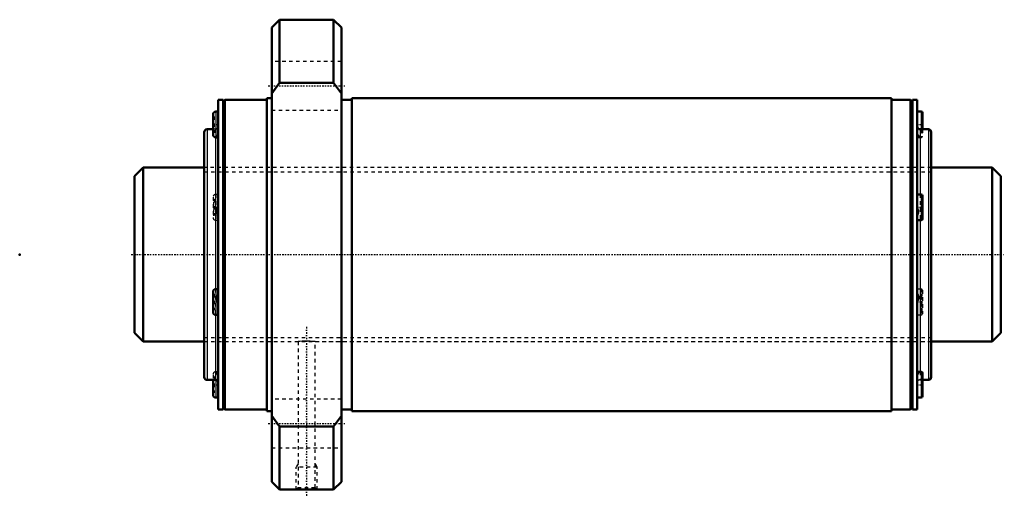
# Model space of a CAD drawing. Header units: millimetres. Extents: x -33 to 250, y -70 to 68.
import ezdxf

# ---------------------------------------------------------------- set-up
doc = ezdxf.new("R2010")
doc.units = ezdxf.units.MM
doc.linetypes.add('Center', pattern=[1.5, 0.45, -0.5, 0.05, -0.5])
doc.linetypes.add('Dashed', pattern=[2, 1, -1])
for name, color, linetype, lineweight in [('2d ConnectionPoints', 7, 'Continuous', 50), ('AM_0', 7, 'Continuous', 50), ('AM_4', 3, 'Continuous', 25), ('AM_5', 3, 'Continuous', 25), ('AM_7', 7, 'Center', 25), ('AM_9', 6, 'Dashed', 25)]:
    doc.layers.add(name, color=color, linetype=linetype, lineweight=lineweight)

# ---------------------------------------------------------------- blocks, each defined once
blk = doc.blocks.new('1_WTF50100_3ZZ_Nut_0_in_WTF50100_3ZZ_248_8LC7T_000_rev_0')
at = {"layer": 'AM_0'}
for p, q in [((41.65, 67.5), (39.4, 65.25)), ((39.4, 65.25), (39.4, -65.25)), ((57.15, 67.5), (41.65, 67.5)), ((41.65, 67.5), (41.65, 49.4)), ((59.4, 65.25), (57.15, 67.5)), ((57.15, 67.5), (57.15, 49.4)), ((59.4, 65.25), (59.4, -65.25)), ((39.4, 46.28), (41.65, 49.4)), ((41.65, 49.4), (57.15, 49.4)), ((57.15, 49.4), (59.4, 46.28)), ((25.4, 44.5), (24.03, 44.5)), ((24.03, 44.5), (24.03, -44.5)), ((25.4, 44.5), (25.4, -44.5)), ((25.9, 44.5), (25.4, 44)), ((38, 44.5), (25.9, 44.5)), ((25.9, 44.5), (25.9, -44.5)), ((39.4, 45), (38, 45)), ((38, 45), (38, -45)), ((62.4, 44.5), (59.4, 44.5)), ((217.4, 45), (62.4, 45)), ((62.4, 45), (62.4, -45)), ((217.4, 45), (217.4, -45)), ((222.9, 44.5), (217.4, 44.5)), ((223.4, 44), (222.9, 44.5)), ((222.9, 44.5), (222.9, -44.5)), ((224.77, 44.5), (223.4, 44.5)), ((223.4, 44.5), (223.4, -44.5)), ((224.77, 44.5), (224.77, -44.5)), ((22.53, 40.29), (22.53, 34.47)), ((24.03, 41.09), (23.33, 41.09)), ((225.92, 41.09), (224.77, 41.09)), ((226.27, 40.74), (226.27, 36)), ((20, 35.18), (20, -35.18)), ((22.53, 36), (20.82, 36)), ((227.98, 36), (225.59, 36)), ((228.8, 35.18), (228.8, -35.18)), ((23.33, 33.67), (23.85, 33.67)), ((225.92, 17.32), (224.77, 17.32)), ((226.27, 16.97), (226.27, 10.25)), ((224.77, 9.9), (225.92, 9.9)), ((22.53, -10.7), (22.53, -16.52)), ((24.03, -9.9), (23.33, -9.9)), ((23.33, -17.32), (24.03, -17.32)), ((225.92, -33.67), (224.95, -33.67)), ((20.82, -36), (23.21, -36)), ((22.53, -36), (22.53, -40.29)), ((226.27, -34.02), (226.27, -40.74)), ((226.27, -36), (227.98, -36)), ((23.33, -41.09), (24.03, -41.09)), ((224.77, -41.09), (225.92, -41.09)), ((24.03, -44.5), (25.4, -44.5)), ((25.4, -44), (25.9, -44.5)), ((25.9, -44.5), (38, -44.5)), ((38, -45), (39.4, -45)), ((59.4, -44.5), (62.4, -44.5)), ((62.4, -45), (217.4, -45)), ((217.4, -44.5), (222.9, -44.5)), ((222.9, -44.5), (223.4, -44)), ((223.4, -44.5), (224.77, -44.5)), ((41.65, -49.4), (39.4, -46.28)), ((59.4, -46.28), (57.15, -49.4)), ((57.15, -49.4), (41.65, -49.4)), ((41.65, -49.4), (41.65, -67.5)), ((57.15, -49.4), (57.15, -67.5)), ((39.4, -65.25), (41.65, -67.5)), ((41.65, -67.5), (46.44, -67.5)), ((52.37, -67.5), (57.15, -67.5)), ((57.15, -67.5), (59.4, -65.25))]:
    blk.add_line(p, q, dxfattribs=at)
for points in [[(23.86, 33.67), (23.92, 33.68), (24.03, 33.77), (24.03, 33.8)], [(224.94, -33.67), (224.87, -33.68), (224.78, -33.75), (224.77, -33.8)], [(46.4, -67.5), (46.44, -67.5), (46.77, -67.49), (47.38, -67.47), (48.21, -67.45), (49.2, -67.44), (50.21, -67.44), (51.14, -67.46), (51.87, -67.48), (52.29, -67.5), (52.4, -67.5)]]:
    blk.add_lwpolyline(points, dxfattribs=at)
for centre, radius, start, end in [((23.33, 40.29), 0.8, 90, 180), ((225.92, 40.74), 0.35, 0, 90), ((225.59, 36.82), 0.82, 180, 270), ((20.82, 35.18), 0.82, 90, 180), ((23.33, 34.47), 0.8, 180, 270), ((227.98, 35.18), 0.82, 360, 90), ((225.92, 16.97), 0.35, 0, 90), ((225.92, 10.25), 0.35, 270, 360), ((23.33, -10.7), 0.8, 90, 180), ((23.33, -16.52), 0.8, 180, 270), ((225.92, -34.02), 0.35, 0, 90), ((20.82, -35.18), 0.82, 180, 270), ((23.21, -36.82), 0.82, 360, 90), ((227.98, -35.18), 0.82, 270, 0), ((23.33, -40.29), 0.8, 180, 270), ((225.92, -40.74), 0.35, 270, 360)]:
    blk.add_arc(centre, radius, start, end, dxfattribs=at)
at = {"layer": 'AM_4'}
for p, q in [((23.33, 41.09), (23.33, 33.67)), ((225.92, 41.09), (225.92, 36)), ((20.82, 36), (20.82, -36)), ((225.59, 36), (225.59, 17.32)), ((227.98, 36), (227.98, -36)), ((23.21, 33.68), (23.21, -9.9)), ((225.92, 17.32), (225.92, 9.9)), ((225.59, 9.9), (225.59, -33.67)), ((23.33, -9.9), (23.33, -17.32)), ((23.21, -17.31), (23.21, -36)), ((225.92, -33.67), (225.92, -41.09)), ((23.33, -36.01), (23.33, -41.09))]:
    blk.add_line(p, q, dxfattribs=at)
at = {"layer": 'AM_5', "linetype": 'Dashed'}
for p, q in [((46.94, -60.11), (46.4, -61.05)), ((52.4, -61.05), (46.4, -61.05)), ((46.4, -67.5), (46.4, -61.05)), ((51.86, -60.11), (52.4, -61.05)), ((52.4, -67.5), (52.4, -61.05))]:
    blk.add_line(p, q, dxfattribs=at)
at = {"layer": 'AM_7'}
for p, q in [((38.4, 48.5), (60.4, 48.5)), ((22.45, 37.38), (24.11, 37.38)), ((224.7, 37.38), (226.34, 37.38)), ((22.45, 13.61), (24.11, 13.61)), ((224.7, 13.61), (226.34, 13.61)), ((22.45, -13.61), (24.11, -13.61)), ((224.7, -13.61), (226.34, -13.61)), ((49.4, -20.77), (49.4, -69.72)), ((22.45, -37.38), (24.11, -37.38)), ((224.7, -37.38), (226.34, -37.38)), ((38.4, -48.5), (60.4, -48.5))]:
    blk.add_line(p, q, dxfattribs=at)
at = {"layer": 'AM_9'}
for p, q in [((59.4, 55.5), (39.4, 55.5)), ((22.83, 39.72), (22.53, 39.72)), ((22.83, 39.72), (22.83, 35.04)), ((39.4, 41.5), (59.4, 41.5)), ((225.97, 39.72), (226.27, 39.72)), ((225.97, 39.72), (225.97, 35.04)), ((22.83, 39.35), (22.53, 39.35)), ((22.83, 38.67), (22.53, 38.67)), ((22.83, 38.58), (22.53, 38.58)), ((22.83, 38.26), (22.53, 38.26)), ((22.53, 38.23), (22.83, 38.23)), ((22.83, 38.21), (22.53, 38.21)), ((22.83, 37.66), (22.53, 37.66)), ((22.83, 37.52), (22.53, 37.52)), ((22.83, 37.24), (22.53, 37.24)), ((22.83, 37.11), (22.53, 37.11)), ((225.97, 39.35), (226.27, 39.35)), ((225.97, 38.67), (226.27, 38.67)), ((225.97, 38.58), (226.27, 38.58)), ((225.97, 38.26), (226.27, 38.26)), ((225.97, 38.23), (226.27, 38.23)), ((225.97, 38.21), (226.27, 38.21)), ((225.97, 37.66), (226.27, 37.66)), ((225.97, 37.52), (226.27, 37.52)), ((225.97, 37.24), (226.27, 37.24)), ((225.97, 37.11), (226.27, 37.11)), ((22.83, 36.55), (22.53, 36.55)), ((22.83, 36.54), (22.53, 36.54)), ((22.83, 36.5), (22.53, 36.5)), ((22.83, 36.18), (22.53, 36.18)), ((22.83, 36.09), (22.53, 36.09)), ((23.21, 36), (22.53, 36)), ((22.83, 35.41), (22.53, 35.41)), ((22.83, 35.04), (22.53, 35.04)), ((23.21, 36), (23.21, 33.68)), ((225.92, 36), (225.92, 33.67)), ((225.97, 36.55), (226.27, 36.55)), ((226.27, 36.54), (225.97, 36.54)), ((225.97, 36.5), (226.27, 36.5)), ((225.97, 36.18), (226.27, 36.18)), ((225.97, 36.09), (226.27, 36.09)), ((225.97, 35.41), (226.27, 35.41)), ((225.97, 35.04), (226.27, 35.04)), ((226.27, 36), (226.27, 34.02)), ((224.95, 33.67), (225.92, 33.67)), ((228.8, 25), (20, 25)), ((24.03, 17.32), (23.33, 17.32)), ((23.33, 17.32), (23.33, 9.9)), ((225.59, 17.32), (225.59, 9.9)), ((22.53, 16.52), (22.53, 10.7)), ((22.83, 15.94), (22.53, 15.94)), ((22.83, 15.57), (22.53, 15.57)), ((22.83, 14.9), (22.53, 14.9)), ((22.83, 14.81), (22.53, 14.81)), ((22.83, 14.48), (22.53, 14.48)), ((22.53, 14.45), (22.83, 14.45)), ((22.83, 14.44), (22.53, 14.44)), ((22.83, 15.94), (22.83, 11.27)), ((225.97, 15.94), (226.27, 15.94)), ((225.97, 15.94), (225.97, 11.27)), ((225.97, 15.57), (226.27, 15.57)), ((225.97, 14.9), (226.27, 14.9)), ((225.97, 14.81), (226.27, 14.81)), ((225.97, 14.48), (226.27, 14.48)), ((225.97, 14.45), (226.27, 14.45)), ((225.97, 14.44), (226.27, 14.44)), ((22.83, 13.88), (22.53, 13.88)), ((22.83, 13.74), (22.53, 13.74)), ((22.83, 13.47), (22.53, 13.47)), ((22.83, 13.33), (22.53, 13.33)), ((22.83, 12.78), (22.53, 12.78)), ((22.83, 12.76), (22.53, 12.76)), ((22.83, 12.73), (22.53, 12.73)), ((22.83, 12.41), (22.53, 12.41)), ((22.83, 12.31), (22.53, 12.31)), ((22.83, 11.64), (22.53, 11.64)), ((225.97, 13.88), (226.27, 13.88)), ((225.97, 13.74), (226.27, 13.74)), ((225.97, 13.47), (226.27, 13.47)), ((225.97, 13.33), (226.27, 13.33)), ((225.97, 12.78), (226.27, 12.78)), ((226.27, 12.76), (225.97, 12.76)), ((225.97, 12.73), (226.27, 12.73)), ((225.97, 12.41), (226.27, 12.41)), ((225.97, 12.31), (226.27, 12.31)), ((225.97, 11.64), (226.27, 11.64)), ((22.83, 11.27), (22.53, 11.27)), ((23.33, 9.9), (24.03, 9.9)), ((225.97, 11.27), (226.27, 11.27)), ((22.83, -11.27), (22.53, -11.27)), ((22.83, -11.27), (22.83, -15.94)), ((23.21, -9.9), (23.21, -17.31)), ((225.92, -9.9), (224.77, -9.9)), ((225.92, -9.9), (225.92, -17.32)), ((225.97, -11.27), (226.27, -11.27)), ((225.97, -11.27), (225.97, -15.94)), ((226.27, -10.25), (226.27, -16.97)), ((22.83, -11.64), (22.53, -11.64)), ((22.83, -12.31), (22.53, -12.31)), ((22.83, -12.41), (22.53, -12.41)), ((22.83, -12.73), (22.53, -12.73)), ((22.53, -12.76), (22.83, -12.76)), ((22.83, -12.78), (22.53, -12.78)), ((22.83, -13.33), (22.53, -13.33)), ((22.83, -13.47), (22.53, -13.47)), ((22.83, -13.74), (22.53, -13.74)), ((22.83, -13.88), (22.53, -13.88)), ((225.97, -11.64), (226.27, -11.64)), ((225.97, -12.31), (226.27, -12.31)), ((225.97, -12.41), (226.27, -12.41)), ((225.97, -12.73), (226.27, -12.73)), ((225.97, -12.76), (226.27, -12.76)), ((225.97, -12.78), (226.27, -12.78)), ((225.97, -13.33), (226.27, -13.33)), ((225.97, -13.47), (226.27, -13.47)), ((225.97, -13.74), (226.27, -13.74)), ((225.97, -13.88), (226.27, -13.88)), ((22.83, -14.44), (22.53, -14.44)), ((22.83, -14.45), (22.53, -14.45)), ((22.83, -14.48), (22.53, -14.48)), ((22.83, -14.81), (22.53, -14.81)), ((22.83, -14.9), (22.53, -14.9)), ((22.83, -15.57), (22.53, -15.57)), ((22.83, -15.94), (22.53, -15.94)), ((225.97, -14.44), (226.27, -14.44)), ((226.27, -14.45), (225.97, -14.45)), ((225.97, -14.48), (226.27, -14.48)), ((225.97, -14.81), (226.27, -14.81)), ((225.97, -14.9), (226.27, -14.9)), ((225.97, -15.57), (226.27, -15.57)), ((225.97, -15.94), (226.27, -15.94)), ((224.77, -17.32), (225.92, -17.32)), ((20, -25), (46.94, -25)), ((46.94, -25), (46.94, -66.96)), ((48.85, -24.88), (49.54, -24.88)), ((51.83, -25), (228.8, -25)), ((51.86, -66.96), (51.86, -25)), ((23.85, -33.67), (23.33, -33.67)), ((23.33, -33.67), (23.33, -36.01)), ((225.59, -33.67), (225.59, -36)), ((22.53, -34.47), (22.53, -36)), ((22.83, -35.04), (22.53, -35.04)), ((22.83, -35.41), (22.53, -35.41)), ((22.83, -36.09), (22.53, -36.09)), ((22.83, -36.18), (22.53, -36.18)), ((22.83, -36.5), (22.53, -36.5)), ((22.53, -36.54), (22.83, -36.54)), ((22.83, -36.55), (22.53, -36.55)), ((22.83, -35.04), (22.83, -39.72)), ((225.59, -36), (226.27, -36)), ((225.97, -35.04), (226.27, -35.04)), ((225.97, -35.04), (225.97, -39.72)), ((225.97, -35.41), (226.27, -35.41)), ((225.97, -36.09), (226.27, -36.09)), ((225.97, -36.18), (226.27, -36.18)), ((225.97, -36.5), (226.27, -36.5)), ((225.97, -36.54), (226.27, -36.54)), ((225.97, -36.55), (226.27, -36.55)), ((22.83, -37.11), (22.53, -37.11)), ((22.83, -37.24), (22.53, -37.24)), ((22.83, -37.52), (22.53, -37.52)), ((22.83, -37.66), (22.53, -37.66)), ((22.83, -38.21), (22.53, -38.21)), ((22.83, -38.23), (22.53, -38.23)), ((22.83, -38.26), (22.53, -38.26)), ((22.83, -38.58), (22.53, -38.58)), ((22.83, -38.67), (22.53, -38.67)), ((22.83, -39.35), (22.53, -39.35)), ((225.97, -37.11), (226.27, -37.11)), ((225.97, -37.24), (226.27, -37.24)), ((225.97, -37.52), (226.27, -37.52)), ((225.97, -37.66), (226.27, -37.66)), ((225.97, -38.21), (226.27, -38.21)), ((226.27, -38.23), (225.97, -38.23)), ((225.97, -38.26), (226.27, -38.26)), ((225.97, -38.58), (226.27, -38.58)), ((225.97, -38.67), (226.27, -38.67)), ((225.97, -39.35), (226.27, -39.35)), ((22.83, -39.72), (22.53, -39.72)), ((59.4, -41.5), (39.4, -41.5)), ((225.97, -39.72), (226.27, -39.72)), ((39.4, -55.5), (59.4, -55.5)), ((46.94, -66.96), (46.4, -67.5)), ((51.86, -66.96), (46.94, -66.96)), ((52.4, -67.5), (51.86, -66.96))]:
    blk.add_line(p, q, dxfattribs=at)
for points in [[(24.03, 35.28), (24.01, 35.02), (23.78, 34.38), (23.56, 33.97), (23.59, 33.78), (23.75, 33.69), (23.86, 33.67)], [(224.77, 35.28), (224.77, 35.27), (224.88, 34.71), (225.05, 34.32), (225.23, 34.01), (225.24, 33.82), (225.01, 33.68), (224.94, 33.67)], [(224.94, 33.67), (224.87, 33.68), (224.78, 33.75), (224.77, 33.8)], [(24.03, 10.55), (24.01, 10.74), (23.78, 11.43), (23.56, 12.14), (23.59, 12.72), (23.75, 13.26), (23.92, 13.82), (24.03, 14.46), (24.03, 14.59)], [(224.77, 10.55), (224.77, 10.56), (224.88, 11.04), (225.06, 11.51), (225.23, 12.05), (225.24, 12.56), (225.01, 13.37), (224.87, 13.88), (224.78, 14.38), (224.77, 14.59)], [(24.03, -10.55), (24.01, -10.74), (23.78, -11.43), (23.56, -12.14), (23.59, -12.72), (23.75, -13.27), (23.92, -13.82), (24.03, -14.46), (24.03, -14.59)], [(224.77, -10.55), (224.77, -10.56), (224.88, -11.04), (225.05, -11.51), (225.23, -12.05), (225.24, -12.56), (225.01, -13.37), (224.87, -13.87), (224.78, -14.38), (224.77, -14.59)], [(51.86, -25), (51.84, -25), (51.61, -24.98), (51.14, -24.94), (50.46, -24.9), (49.67, -24.88), (48.85, -24.88), (48.09, -24.91), (47.48, -24.95), (47.08, -24.99), (46.94, -25)], [(24.03, -35.28), (24.01, -35.02), (23.78, -34.38), (23.56, -33.97), (23.59, -33.78), (23.75, -33.69), (23.86, -33.67)], [(23.86, -33.67), (23.92, -33.68), (24.03, -33.77), (24.03, -33.8)], [(224.77, -35.28), (224.77, -35.27), (224.88, -34.71), (225.05, -34.32), (225.23, -34.01), (225.24, -33.82), (225.01, -33.68), (224.94, -33.67)]]:
    blk.add_lwpolyline(points, dxfattribs=at)
for centre, radius, start, end in [((23.21, 36.82), 0.82, 270, 0), ((225.92, 34.02), 0.35, 270, 360), ((23.33, 16.52), 0.8, 90, 180), ((23.33, 10.7), 0.8, 180, 270), ((225.92, -10.25), 0.35, 0, 90), ((225.92, -16.97), 0.35, 270, 360), ((23.33, -34.47), 0.8, 90, 180), ((225.59, -36.82), 0.82, 90, 180)]:
    blk.add_arc(centre, radius, start, end, dxfattribs=at)
blk = doc.blocks.new('2_WTF50100_30ZZ0_Shaft_0_in_WTF50100_3ZZ_248_8LC7T_000_rev_0')
at = {"layer": 'AM_0'}
for p, q in [((2.5, 25), (0, 22.5)), ((20, 25), (2.5, 25)), ((2.5, 25), (2.5, -25)), ((246.3, 25), (228.8, 25)), ((248.8, 22.5), (246.3, 25)), ((246.3, 25), (246.3, -25)), ((0, 22.5), (0, -22.5)), ((248.8, 22.5), (248.8, -22.5)), ((0, -22.5), (2.5, -25)), ((246.3, -25), (248.8, -22.5)), ((2.5, -25), (20, -25)), ((228.8, -25), (246.3, -25))]:
    blk.add_line(p, q, dxfattribs=at)
at = {"layer": 'AM_5', "linetype": 'Dashed'}
for p, q in [((20, 23.773), (228.8, 23.773)), ((20, -23.773), (228.8, -23.773))]:
    blk.add_line(p, q, dxfattribs=at)
at = {"layer": 'AM_7'}
blk.add_line((-1, 0), (249.8, 0), dxfattribs=at)
at = {"layer": 'AM_9'}
for p, q in [((228.8, 25), (20, 25)), ((20, -25), (228.8, -25))]:
    blk.add_line(p, q, dxfattribs=at)

msp = doc.modelspace()

# ---------------------------------------------------------------- linework, layer by layer
at = {"layer": '2d ConnectionPoints'}
for p in [(-33, 0), (0, 0), (248.8, 0)]:
    msp.add_point(p, dxfattribs=at)

# ---------------------------------------------------------------- block references
for name in ['1_WTF50100_3ZZ_Nut_0_in_WTF50100_3ZZ_248_8LC7T_000_rev_0', '2_WTF50100_30ZZ0_Shaft_0_in_WTF50100_3ZZ_248_8LC7T_000_rev_0']:
    msp.add_blockref(name, (0, 0))

doc.saveas('drawing.dxf')
